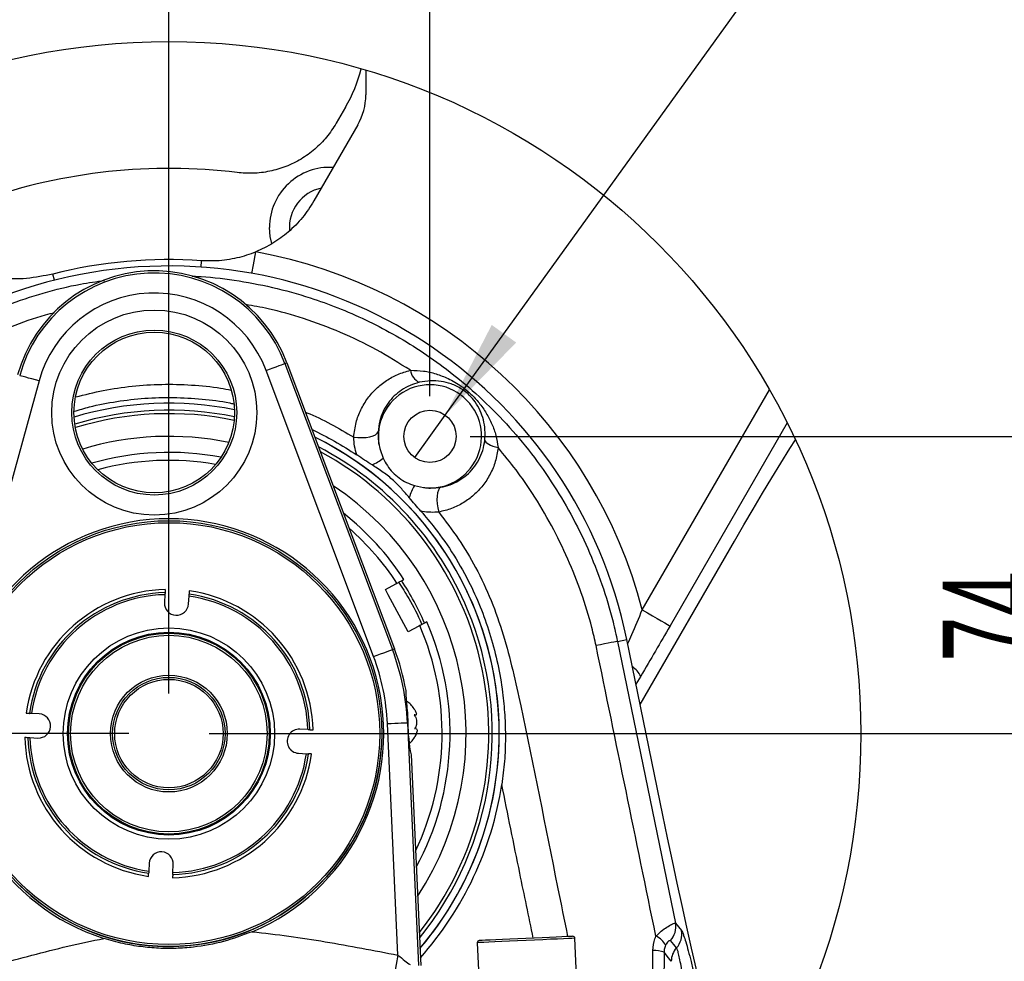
# Model space of a CAD drawing. Extents: x 0 to 8410, y 0 to 5940.
# Tile 50 of 212: x 700 to 1191, y 5093 to 5561. Entities that reach past the tile are written whole.
import ezdxf

# ---------------------------------------------------------------- set-up
doc = ezdxf.new("R2010")
doc.units = 0
doc.header["$LTSCALE"] = 10
doc.layers.get('0').update_dxf_attribs({"linetype": 'CONTINUOUS'})
doc.styles.add('SLDTEXTSTYLE0', font='TXT', dxfattribs={"width": 0.605})
doc.dimstyles.new('SLDDIMSTYLE4', dxfattribs={"dimtxt": 50, "dimasz": 50, "dimexe": 0, "dimexo": 0.0625, "dimgap": 12.5, "dimtad": 1, "dimdec": 1, "dimlfac": 0.5, "dimrnd": 1e-09, "dimzin": 12, "dimtxsty": 'SLDTEXTSTYLE0', "dimsah": 1, "dimcen": 0.09, "dimazin": 3, "dimtfac": 1, "dimtmove": 0, "dimatfit": 3, "dimtolj": 1, "dimtzin": 12})
doc.dimstyles.new('SLDDIMSTYLE5', dxfattribs={"dimtxt": 50, "dimasz": 50, "dimexe": 0, "dimexo": 0.0625, "dimgap": 12.5, "dimtad": 1, "dimdec": 1, "dimlfac": 0.5, "dimrnd": 1e-09, "dimzin": 12, "dimtxsty": 'SLDTEXTSTYLE0', "dimsah": 1, "dimcen": 0.09, "dimazin": 3, "dimtfac": 1, "dimtofl": 0, "dimtmove": 0, "dimatfit": 3, "dimtolj": 1, "dimtzin": 12})
doc.dimstyles.new('SLDDIMSTYLE6', dxfattribs={"dimtxt": 50, "dimasz": 50, "dimexe": 0, "dimexo": 0.0625, "dimgap": 12.5, "dimtad": 0, "dimtih": 1, "dimtoh": 1, "dimdec": 1, "dimlfac": 0.5, "dimrnd": 1e-09, "dimzin": 12, "dimtxsty": 'SLDTEXTSTYLE0', "dimblk1": 'NONE', "dimsah": 1, "dimcen": 0, "dimazin": 3, "dimtfac": 1, "dimtmove": 0, "dimatfit": 3, "dimtolj": 1, "dimtzin": 12})

# ---------------------------------------------------------------- blocks, each defined once
blk = doc.blocks.new('_D_10')
at = {"color": 7, "linetype": 'CONTINUOUS'}
for p, q in [((1224.34, 5354.03), (1224.34, 5454.03)), ((924.48, 5354.03), (1239.34, 5354.03)), ((1224.34, 5206.03), (1224.34, 5354.03)), ((794.48, 5206.03), (1239.34, 5206.03)), ((1224.34, 5206.03), (1224.34, 5106.03))]:
    blk.add_line(p, q, dxfattribs=at)
for points in [[(1224.34, 5354.03), (1231.84, 5404.03), (1216.84, 5404.03)], [(1224.34, 5206.03), (1216.84, 5156.03), (1231.84, 5156.03)]]:
    blk.add_solid(points, dxfattribs=at)
at = {"color": 7, "linetype": 'CONTINUOUS', "insert": (1159.88, 5241.84), "char_height": 50, "attachment_point": 1, "rotation": 90, "style": 'SLDTEXTSTYLE0'}
blk.add_mtext('74', dxfattribs=at)
blk = doc.blocks.new('_D_11')
at = {"color": 7, "linetype": 'CONTINUOUS'}
for p, q in [((774.48, 5226.03), (774.48, 5672.53)), ((904.48, 5374.03), (904.48, 5672.53)), ((774.48, 5657.53), (674.48, 5657.53)), ((774.48, 5657.53), (904.48, 5657.53)), ((904.48, 5657.53), (1004.48, 5657.53))]:
    blk.add_line(p, q, dxfattribs=at)
for points in [[(774.48, 5657.53), (724.48, 5665.03), (724.48, 5650.03)], [(904.48, 5657.53), (954.48, 5650.03), (954.48, 5665.03)]]:
    blk.add_solid(points, dxfattribs=at)
at = {"color": 7, "linetype": 'CONTINUOUS', "insert": (801.28, 5721.98), "char_height": 50, "attachment_point": 1, "style": 'SLDTEXTSTYLE0'}
blk.add_mtext('65', dxfattribs=at)
blk = doc.blocks.new('_D_12')
at = {"color": 7, "linetype": 'CONTINUOUS'}
for p, q in [((754.48, 5206.03), (341.94, 5206.03)), ((356.94, 5206.03), (356.94, 5076.03)), ((584.48, 5076.03), (341.94, 5076.03))]:
    blk.add_line(p, q, dxfattribs=at)
for points in [[(356.94, 5206.03), (349.44, 5156.03), (364.44, 5156.03)], [(356.94, 5076.03), (364.44, 5126.03), (349.44, 5126.03)]]:
    blk.add_solid(points, dxfattribs=at)
at = {"color": 7, "linetype": 'CONTINUOUS', "insert": (292.49, 5102.84), "char_height": 50, "attachment_point": 1, "rotation": 90, "style": 'SLDTEXTSTYLE0'}
blk.add_mtext('65', dxfattribs=at)
blk = doc.blocks.new('_D_13')
at = {"color": 7, "linetype": 'CONTINUOUS'}
for p, q in [((356.94, 5306.03), (356.94, 5406.03)), ((584.48, 5306.03), (341.94, 5306.03)), ((356.94, 5206.03), (356.94, 5306.03)), ((754.48, 5206.03), (341.94, 5206.03)), ((356.94, 5206.03), (356.94, 5106.03))]:
    blk.add_line(p, q, dxfattribs=at)
for points in [[(356.94, 5306.03), (364.44, 5356.03), (349.44, 5356.03)], [(356.94, 5206.03), (349.44, 5156.03), (364.44, 5156.03)]]:
    blk.add_solid(points, dxfattribs=at)
at = {"color": 7, "linetype": 'CONTINUOUS', "insert": (292.49, 5217.84), "char_height": 50, "attachment_point": 1, "rotation": 90, "style": 'SLDTEXTSTYLE0'}
blk.add_mtext('50', dxfattribs=at)
blk = doc.blocks.new('_D_14')
at = {"color": 7, "linetype": 'CONTINUOUS'}
for p, q in [((604.48, 5096.03), (604.48, 5672.53)), ((774.48, 5226.03), (774.48, 5672.53)), ((774.48, 5657.53), (604.48, 5657.53))]:
    blk.add_line(p, q, dxfattribs=at)
for points in [[(604.48, 5657.53), (654.48, 5650.03), (654.48, 5665.03)], [(774.48, 5657.53), (724.48, 5665.03), (724.48, 5650.03)]]:
    blk.add_solid(points, dxfattribs=at)
at = {"color": 7, "linetype": 'CONTINUOUS', "insert": (651.28, 5721.98), "char_height": 50, "attachment_point": 1, "style": 'SLDTEXTSTYLE0'}
blk.add_mtext('85', dxfattribs=at)
blk = doc.blocks.new('SW_SYMBOL_HOLE_DEPTH')
at = {"color": 0, "linetype": 'CONTINUOUS'}
for p, q in [((0, 8750), (8000, 8750)), ((4000, 8750), (4000, 750)), ((1000, 5550), (4000, 750)), ((7000, 5550), (4000, 750))]:
    blk.add_line(p, q, dxfattribs=at)
blk = doc.blocks.new('_D_15')
at = {"color": 7, "linetype": 'CONTINUOUS'}
for p, q in [((912.08, 5364.58), (1061.11, 5571.13)), ((1061.11, 5571.13), (1456.84, 5571.13)), ((896.87, 5343.49), (912.08, 5364.58))]:
    blk.add_line(p, q, dxfattribs=at)
blk.add_solid([(912.08, 5364.58), (947.42, 5400.74), (935.25, 5409.51)], dxfattribs=at)
at = {"color": 7, "linetype": 'CONTINUOUS', "xscale": 0.0064453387, "yscale": 0.0064453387, "zscale": 0.0064453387}
blk.add_blockref('SW_SYMBOL_HOLE_DEPTH', (1311.39, 5578.36), dxfattribs=at)
at = {"color": 7, "linetype": 'CONTINUOUS', "char_height": 50, "attachment_point": 1, "style": 'SLDTEXTSTYLE0'}
for s, insert in [('3x M10', (1086.11, 5635.72)), ('15', (1380.45, 5635.72))]:
    blk.add_mtext(s, dxfattribs=dict(at, insert=insert))
blk = doc.blocks.new('_NONE')

msp = doc.modelspace()

# ---------------------------------------------------------------- linework, layer by layer
at = {"color": 7, "linetype": 'CONTINUOUS'}
for p, q in [((872.55, 5536.4), (872.55, 5524.04)), ((862.38, 5517.89), (857.79, 5509.93)), ((868.54, 5509.1), (846.67, 5471.21)), ((833.23, 5390.71), (886.8, 5248.27)), ((879.63, 5347.47), (881.19, 5343.1)), ((896.72, 5329.51), (901.27, 5328.54)), ((1009.17, 5220.54), (1056.14, 5301.89)), ((772.51, 5275.21), (772.28, 5271.27)), ((784.26, 5270.57), (784.49, 5274.51)), ((1020.5, 5165.48), (1002.51, 5252.93)), ((709.94, 5215.82), (706, 5216.05)), ((896.69, 5215.2), (897.26, 5215.23)), ((843.65, 5208), (839.71, 5208.23)), ((896.88, 5208.44), (897.33, 5208.49)), ((897.33, 5208.56), (896.95, 5208.55)), ((705.3, 5204.07), (709.24, 5203.84)), ((897.05, 5204.63), (897.39, 5205.36)), ((839.01, 5196.25), (842.95, 5196.02)), ((895.08, 5195.52), (899.87, 5090.61)), ((764.69, 5141.5), (764.46, 5137.56)), ((776.44, 5136.86), (776.67, 5140.79)), ((928.05, 5101.93), (929.47, 5070.96)), ((978.08, 5073.18), (976.66, 5104.15)), ((1055.77, 5006.96), (1034.81, 5099.18))]:
    msp.add_line(p, q, dxfattribs=at)
at = {"color": 8, "linetype": 'CONTINUOUS'}
for p, q in [((790.56, 5438.29), (790.78, 5441.47)), ((717.44, 5431.75), (716.66, 5434.84)), ((832.23, 5390.33), (833.23, 5390.71)), ((832.23, 5390.33), (885.79, 5247.89)), ((876.44, 5244.38), (822.88, 5386.81)), ((709.8, 5381.65), (669.44, 5234.93)), ((1010.24, 5267.61), (1073.54, 5377.26)), ((1082.42, 5360.71), (1024.06, 5259.63)), ((997.86, 5251.97), (1002.51, 5252.93)), ((997.86, 5251.97), (1026.71, 5111.69)), ((885.79, 5247.89), (886.8, 5248.27)), ((1009.43, 5234.64), (1007.09, 5230.68)), ((888.56, 5095.77), (883.3, 5211)), ((893.28, 5211.46), (893.51, 5211.47)), ((893.28, 5211.46), (898.8, 5090.53)), ((1026.71, 5111.69), (1029.7, 5108.06)), ((1021.08, 5097.16), (1020.71, 5046.44))]:
    msp.add_line(p, q, dxfattribs=at)
at = {"color": 8, "linetype": 'CONTINUOUS', "flags": 128}
for points in [[(825.67, 5449.97), (824.91, 5453.47), (824.56, 5458.03)], [(815.78, 5435.15), (816.54, 5439.38), (817.71, 5445.84)], [(822.88, 5386.81), (824.65, 5387.48), (826.35, 5388.12), (827.93, 5388.71), (829.32, 5389.24), (830.49, 5389.68), (831.38, 5390.01), (831.97, 5390.23), (832.23, 5390.33)], [(709.8, 5381.65), (707.98, 5382.15), (706.23, 5382.63), (704.6, 5383.08), (703.16, 5383.48), (701.96, 5383.81), (701.04, 5384.06), (700.44, 5384.23), (700.17, 5384.3)], [(866.5, 5353.62), (868.6, 5353.42), (870.7, 5353.39), (872.72, 5353.53), (874.55, 5353.83), (876.13, 5354.28), (877.37, 5354.86), (878.22, 5355.54), (878.65, 5356.3)], [(931.8, 5352.18), (931.97, 5351.64), (932.36, 5351.1), (932.95, 5350.57), (933.74, 5350.06), (934.7, 5349.58), (935.82, 5349.14), (937.06, 5348.76), (938.42, 5348.44)], [(909.91, 5328.69), (909.23, 5328.18), (908.67, 5327.25), (908.26, 5325.94), (908.02, 5324.33), (907.96, 5322.47), (908.08, 5320.45), (908.38, 5318.36), (908.84, 5316.3)], [(1010.24, 5267.61), (1012.82, 5266.12), (1015.32, 5264.68), (1017.63, 5263.34), (1019.69, 5262.16), (1021.41, 5261.16), (1022.74, 5260.39), (1023.64, 5259.88), (1024.06, 5259.63)], [(997.86, 5251.97), (997.56, 5251.92), (996.93, 5251.8), (995.98, 5251.61), (994.73, 5251.36), (993.2, 5251.05), (991.41, 5250.69), (989.4, 5250.28), (987.2, 5249.83)], [(876.44, 5244.38), (878.21, 5245.04), (879.91, 5245.68), (881.49, 5246.28), (882.89, 5246.8), (884.05, 5247.24), (884.94, 5247.58), (885.53, 5247.8), (885.79, 5247.89)], [(883.3, 5211), (885.18, 5211.09), (887, 5211.17), (888.69, 5211.25), (890.18, 5211.32), (891.42, 5211.37), (892.37, 5211.42), (893, 5211.45), (893.28, 5211.46)], [(976.66, 5104.15), (976.29, 5104.13), (975.2, 5104.08), (973.41, 5104), (970.98, 5103.89), (967.98, 5103.75), (964.51, 5103.6), (960.67, 5103.42), (956.58, 5103.23), (952.36, 5103.04), (948.14, 5102.85), (944.05, 5102.66), (940.21, 5102.49), (936.74, 5102.33), (933.74, 5102.19), (931.31, 5102.08), (929.52, 5102), (928.42, 5101.95), (928.05, 5101.93), (928.05, 5101.93)], [(1027.27, 5099.35), (1025.86, 5101.09), (1024.31, 5103.02)], [(888.56, 5095.77), (887.65, 5091.07), (886.75, 5086.49), (885.91, 5082.16), (885.13, 5078.16), (884.44, 5074.63), (883.85, 5071.63), (883.39, 5069.25), (883.06, 5067.55), (882.87, 5066.57)], [(1024.64, 5092.66), (1023.25, 5094.42), (1021.08, 5097.16)]]:
    msp.add_lwpolyline(points, dxfattribs=at)
at = {"color": 7, "linetype": 'CONTINUOUS', "flags": 128}
for points in [[(1056.14, 5301.89), (1060.8, 5309.9), (1065.46, 5317.84), (1070.12, 5325.66), (1074.74, 5333.31), (1079.29, 5340.75), (1083.74, 5347.93), (1086.5, 5352.31)], [(772.66, 5277.81), (772.66, 5277.79), (772.63, 5277.26), (772.6, 5276.79), (772.58, 5276.44), (772.57, 5276.24), (772.57, 5276.21), (772.57, 5276.21)], [(882.32, 5277.83), (887.57, 5280.66), (888.06, 5280.93)], [(893.71, 5256.71), (883.75, 5275.18), (882.32, 5277.83)], [(899.45, 5259.8), (898.96, 5259.54), (893.71, 5256.71)], [(702.7, 5204.22), (702.72, 5204.22), (703.25, 5204.19), (703.71, 5204.16), (704.07, 5204.14), (704.27, 5204.13), (704.3, 5204.13), (704.3, 5204.13)], [(1034.81, 5099.18), (1032.44, 5109.71), (1030.05, 5120.52), (1027.65, 5131.55), (1025.25, 5142.75), (1022.86, 5154.08), (1020.5, 5165.48)], [(975.62, 5105.1), (975.62, 5105.1), (975.26, 5105.09), (974.21, 5105.04), (972.5, 5104.96), (970.17, 5104.86), (967.29, 5104.72), (963.97, 5104.57), (960.28, 5104.4), (956.36, 5104.22), (952.31, 5104.04), (948.27, 5103.85), (944.34, 5103.68), (940.66, 5103.51), (937.33, 5103.36), (934.46, 5103.22), (932.13, 5103.12), (930.41, 5103.04), (929.36, 5102.99), (929.01, 5102.98), (929.01, 5102.98)]]:
    msp.add_lwpolyline(points, dxfattribs=at)
at = {"color": 7, "linetype": 'CONTINUOUS'}
for centre, radius in [((774.47, 5206.03), 344.61), ((767.18, 5365.87), 40), ((904.48, 5354.03), 13), ((774.47, 5206.03), 106), ((774.47, 5206.03), 50), ((774.47, 5206.03), 48.93), ((774.47, 5206.03), 29.07), ((774.47, 5206.03), 28), ((774.47, 5206.03), 27)]:
    msp.add_circle(centre, radius, dxfattribs=at)
at = {"color": 8, "linetype": 'CONTINUOUS'}
for centre, radius in [((767.18, 5365.87), 51.06), ((767.18, 5365.87), 41.08), ((774.47, 5206.03), 105), ((774.47, 5206.03), 52.62), ((774.47, 5206.03), 50.5)]:
    msp.add_circle(centre, radius, dxfattribs=at)
at = {"color": 7, "linetype": 'CONTINUOUS'}
for centre, radius, start, end in [((801.76, 5553.87), 70.49, 329.3118, 346.2188), ((842.67, 5524.04), 29.88, 329.9977, 0.0022), ((774.47, 5206.03), 281.4, 83.044, 109.2201), ((774.47, 5206.03), 232.81, 11.6209, 187.3281), ((774.48, 5206.03), 236, 86.039, 104.18), ((767.18, 5365.87), 70.57, 20.6085, 164.6201), ((904.48, 5354.03), 25.7, 262.8348, 194.793), ((774.47, 5206.04), 164.5, 78.5416, 106.687), ((774.47, 5206.04), 164.5, 78.5417, 106.6869), ((774.48, 5206.03), 148, 78.3706, 106.8582), ((774.47, 5206.03), 164.5, 319.4574, 63.7655), ((774.47, 5206.03), 164.5, 0, 63.7654), ((774.47, 5206.04), 140, 79.3231, 105.9056), ((774.47, 5206.03), 148, 326.7895, 56.4334), ((774.48, 5206.04), 140, 33.2561, 51.6115), ((774.47, 5206.03), 107, 292.8252, 252.4034), ((774.47, 5206.03), 70.2, 91.5583, 171.7522), ((778.27, 5270.92), 6, 176.6556, 356.655), ((774.48, 5206.03), 70.2, 1.5582, 81.7523), ((774.48, 5206.03), 140, 331.6116, 23.4222), ((774.48, 5206.03), 120, 10.2765, 20.6086), ((884.77, 5210.83), 14, 32.7141, 54.6841), ((709.59, 5209.83), 6, 266.6556, 86.655), ((839.36, 5202.24), 6, 86.6545, 266.6557), ((970.57, 5210.99), 77.06, 179.6471, 191.5816), ((774.47, 5206.03), 106, 180, 356.6552), ((774.47, 5206.03), 70.2, 181.5583, 261.7522), ((884.75, 5211.31), 14, 312.4385, 334.8), ((774.48, 5206.03), 164.5, 319.4574, 0), ((774.47, 5206.03), 70.2, 271.5583, 351.7521), ((774.47, 5206.03), 167.72, 318.2983, 351.3179), ((770.68, 5141.15), 6, 356.6556, 176.655), ((975.66, 5104.11), 1, 2.6062, 92.6242), ((929.05, 5101.98), 1, 92.6149, 182.6105)]:
    msp.add_arc(centre, radius, start, end, dxfattribs=at)
at = {"color": 8, "linetype": 'CONTINUOUS'}
for centre, radius, start, end in [((854.48, 5458.03), 29.92, 86.4993, 179.9995), ((854.48, 5458.03), 20, 101.8798, 183.9196), ((774.47, 5206.03), 243.67, 14.6378, 79.7804), ((767.18, 5365.87), 69.5, 20.6086, 164.6201), ((767.18, 5365.87), 59.51, 20.6085, 164.6203), ((902.59, 5388.11), 7.95, 188.6203, 244.616), ((774.48, 5206.03), 161.04, 78.3045, 106.9242), ((774.48, 5206.03), 159.31, 78.2238, 107.0051), ((774.47, 5206.03), 161.04, 22.5227, 62.4343), ((774.47, 5206.03), 159.3, 321.4894, 61.7335), ((774.47, 5206.03), 136.05, 80.1478, 105.0808), ((864.25, 5365.39), 28, 294.0073, 307.2261), ((921.39, 5315.52), 28.36, 150.4487, 163.6287), ((774.47, 5206.03), 136.05, 33.3995, 48.722), ((774.47, 5206.03), 138.7, 23.3739, 33.3154), ((774.47, 5206.03), 71.8, 91.4488, 171.8617), ((774.47, 5206.03), 71.8, 1.4488, 81.8616), ((774.47, 5206.03), 69.2, 91.6293, 171.6811), ((774.47, 5206.03), 69.2, 1.6293, 81.6811), ((774.47, 5206.03), 161.04, 320.7885, 22.5227), ((774.47, 5206.03), 136.05, 334.5007, 23.2791), ((774.47, 5206.03), 118.92, 2.6143, 20.6086), ((774.48, 5206.03), 108.94, 2.6143, 20.6087), ((999.25, 5229.81), 11.26, 25.3829, 57.4194), ((774.47, 5206.03), 71.8, 181.4488, 261.8617), ((774.47, 5206.03), 69.2, 181.6294, 261.681), ((774.48, 5206.03), 71.8, 271.4486, 351.8618), ((774.47, 5206.03), 69.2, 271.6293, 351.6813), ((1016.91, 5109.74), 10, 317.7515, 11.2504), ((1014.18, 5097.24), 8.36, 23.9309, 70.2554), ((1019.89, 5106.11), 10, 317.4999, 11.2485), ((1016.1, 5084.22), 13.86, 68.9377, 92.2569), ((1034.65, 5092.59), 10.01, 137.5122, 179.604)]:
    msp.add_arc(centre, radius, start, end, dxfattribs=at)
at = {"color": 7, "linetype": 'CONTINUOUS'}
for points, knots in [([(857.79, 5509.93), (856.27, 5507.57), (853.22, 5502.86), (847.24, 5496.86), (840.41, 5491.92), (832.83, 5488.18), (824.74, 5485.82), (816.55, 5484.75), (811.16, 5485.16), (808.55, 5485.36)], [0, 0, 0, 0, 0.144366, 0.288724, 0.433096, 0.577468, 0.721671, 0.865875, 1, 1, 1, 1]), ([(846.67, 5471.21), (844.88, 5468.42), (841.24, 5462.76), (834.22, 5455.76), (826.38, 5449.9), (820.62, 5447.2), (817.71, 5445.84)], [0, 0, 0, 0, 0.253535, 0.514406, 0.754105, 1, 1, 1, 1]), ([(817.71, 5445.84), (817.36, 5445.7), (813.94, 5444.31), (807.12, 5442.31), (798.35, 5441.18), (792.86, 5441.39), (790.78, 5441.47)], [0, 0, 0, 0, 0.041243, 0.401777, 0.772746, 1, 1, 1, 1]), ([(716.66, 5434.84), (712.33, 5433.97), (703.54, 5432.2), (693.23, 5432.31), (687.48, 5433.01), (686.22, 5433.16)], [0, 0, 0, 0, 0.431896, 0.876302, 1, 1, 1, 1]), ([(727.43, 5366.49), (729.93, 5367.25), (736.85, 5369.35), (748.56, 5371.54), (762.5, 5373.17), (776.71, 5373.61), (790.85, 5372.72), (800.86, 5371.55), (805.99, 5370.36), (806.61, 5370.22)], [0, 0, 0, 0, 0.097852, 0.270978, 0.445304, 0.623422, 0.80285, 0.976008, 1, 1, 1, 1]), ([(845.74, 5357.44), (849.5, 5355.6), (857.2, 5351.81), (864.4, 5347.16), (868.09, 5344.77)], [0, 0, 0, 0, 0.488318, 1, 1, 1, 1]), ([(875.64, 5339.82), (874.4, 5340.62), (871.87, 5342.26), (869.36, 5343.93), (868.09, 5344.77)], [0, 0, 0, 0, 0.492017, 1, 1, 1, 1]), ([(894.18, 5323.51), (892.94, 5324.96), (890.42, 5327.89), (886.98, 5331.49), (883.81, 5334.16), (880.27, 5336.79), (877.5, 5338.6), (875.64, 5339.82)], [0, 0, 0, 0, 0.230863, 0.467305, 0.600356, 0.731471, 1, 1, 1, 1]), ([(881.19, 5343.1), (881.84, 5341.86), (883.15, 5339.34), (885.87, 5336.06), (889.09, 5333.23), (892.71, 5330.96), (895.39, 5329.99), (896.72, 5329.51)], [0, 0, 0, 0, 0.197313, 0.400337, 0.598023, 0.801381, 1, 1, 1, 1]), ([(899.99, 5316.76), (899.01, 5317.88), (897.06, 5320.12), (895.14, 5322.38), (894.18, 5323.51)], [0, 0, 0, 0, 0.499916, 1, 1, 1, 1]), ([(899.99, 5316.76), (902.34, 5313.99), (908.25, 5307.02), (916.62, 5294.91), (924.29, 5281.22), (930.3, 5267.66), (934.89, 5254.41), (938.41, 5240.67), (940.66, 5227.54), (941.85, 5215.2), (942.17, 5203.75), (941.76, 5192.21), (940.77, 5184.56), (940.27, 5180.72)], [0, 0, 0, 0, 0.0744691, 0.1872168, 0.3010907, 0.3956559, 0.4908866, 0.5881244, 0.6860243, 0.7635943, 0.842057, 0.9205226, 1, 1, 1, 1]), ([(888.06, 5280.93), (888.55, 5281.19), (889.31, 5281.6), (890.37, 5282.17), (891.04, 5282.53), (891.44, 5282.75), (891.55, 5282.81), (891.55, 5282.81)], [0, 0, 0, 0, 0.42406, 0.654597, 0.907236, 0.99984, 1, 1, 1, 1]), ([(772.57, 5276.21), (772.57, 5276.19), (772.56, 5276.12), (772.55, 5275.97), (772.54, 5275.73), (772.52, 5275.47), (772.51, 5275.28), (772.51, 5275.21)], [0, 0, 0, 0, 0.052347, 0.210587, 0.457315, 0.765615, 1, 1, 1, 1]), ([(784.64, 5277.11), (784.64, 5277.04), (784.62, 5276.8), (784.6, 5276.41), (784.57, 5275.99), (784.56, 5275.71), (784.55, 5275.57), (784.55, 5275.52), (784.55, 5275.51)], [0, 0, 0, 0, 0.13319, 0.454782, 0.724881, 0.912353, 0.977787, 1, 1, 1, 1]), ([(784.49, 5274.51), (784.49, 5274.51), (784.49, 5274.63), (784.51, 5274.84), (784.52, 5275.12), (784.54, 5275.34), (784.54, 5275.45), (784.55, 5275.5), (784.55, 5275.51)], [0, 0, 0, 0, 0.019481, 0.350535, 0.641878, 0.860053, 0.980663, 1, 1, 1, 1]), ([(902.94, 5261.68), (902.92, 5261.67), (902.72, 5261.57), (902.32, 5261.35), (901.49, 5260.9), (900.52, 5260.38), (899.76, 5259.97), (899.45, 5259.8)], [0, 0, 0, 0, 0.015705, 0.171694, 0.3454, 0.731549, 1, 1, 1, 1]), ([(892.55, 5227.44), (892.5, 5227.14), (892.31, 5226), (892.7, 5223.51), (892.95, 5219.7), (893.31, 5215.53), (893.45, 5212.67), (893.51, 5211.47)], [0, 0, 0, 0, 0.056352, 0.216662, 0.464741, 0.774201, 1, 1, 1, 1]), ([(896.41, 5218.6), (896.73, 5218.11), (897.22, 5217.34), (897.6, 5216.31), (897.78, 5215.6), (897.39, 5215.14), (896.93, 5215.27), (896.66, 5215.38), (896.56, 5215.43)], [0, 0, 0, 0, 0.3735663, 0.5879295, 0.7284495, 0.8102232, 0.9240642, 1, 1, 1, 1]), ([(703.4, 5216.2), (703.47, 5216.19), (703.71, 5216.18), (704.1, 5216.16), (704.52, 5216.13), (704.8, 5216.12), (704.94, 5216.11), (704.99, 5216.11), (705, 5216.1)], [0, 0, 0, 0, 0.133164, 0.454822, 0.72489, 0.912359, 0.977875, 1, 1, 1, 1]), ([(706, 5216.05), (706, 5216.05), (705.88, 5216.05), (705.67, 5216.07), (705.38, 5216.08), (705.17, 5216.09), (705.05, 5216.1), (705.01, 5216.1), (705, 5216.1)], [0, 0, 0, 0, 0.0195128, 0.350506, 0.6419097, 0.8600627, 0.9804787, 1, 1, 1, 1]), ([(896.56, 5215.43), (896.88, 5214.96), (897.46, 5214.11), (897.83, 5212.65), (897.91, 5211.29), (897.7, 5210.01), (897.32, 5209.06), (896.98, 5208.59), (896.88, 5208.44)], [0, 0, 0, 0, 0.225951, 0.408981, 0.597194, 0.767167, 0.928655, 1, 1, 1, 1]), ([(844.65, 5207.94), (844.65, 5207.94), (844.64, 5207.94), (844.58, 5207.95), (844.44, 5207.96), (844.22, 5207.97), (843.94, 5207.98), (843.75, 5208), (843.65, 5208)], [0, 0, 0, 0, 0.001473, 0.03419, 0.174087, 0.406513, 0.7059, 1, 1, 1, 1]), ([(844.65, 5207.94), (844.66, 5207.94), (844.74, 5207.94), (844.93, 5207.93), (845.27, 5207.91), (845.65, 5207.88), (845.99, 5207.86), (846.18, 5207.85), (846.25, 5207.85)], [0, 0, 0, 0, 0.021575, 0.144453, 0.363105, 0.653636, 0.857331, 1, 1, 1, 1]), ([(897.67, 5208.52), (897.8, 5208.4), (898.11, 5208.11), (898.04, 5207.28), (897.82, 5206.32), (897.45, 5205.4), (897.15, 5204.83), (897.05, 5204.63)], [0, 0, 0, 0, 0.11811, 0.299043, 0.540141, 0.843824, 1, 1, 1, 1]), ([(704.3, 5204.13), (704.32, 5204.12), (704.39, 5204.12), (704.54, 5204.11), (704.78, 5204.1), (705.04, 5204.08), (705.22, 5204.07), (705.3, 5204.07)], [0, 0, 0, 0, 0.052315, 0.210509, 0.457265, 0.765588, 1, 1, 1, 1]), ([(842.95, 5196.02), (842.97, 5196.02), (843.11, 5196.01), (843.34, 5196), (843.61, 5195.98), (843.8, 5195.97), (843.9, 5195.97), (843.94, 5195.96), (843.95, 5195.96)], [0, 0, 0, 0, 0.081577, 0.408129, 0.688321, 0.890066, 0.965855, 1, 1, 1, 1]), ([(845.55, 5195.87), (845.48, 5195.87), (845.23, 5195.89), (844.84, 5195.91), (844.42, 5195.94), (844.14, 5195.95), (844, 5195.96), (843.95, 5195.96), (843.95, 5195.96)], [0, 0, 0, 0, 0.1426561, 0.4628801, 0.7309247, 0.915931, 0.9971404, 1, 1, 1, 1]), ([(764.31, 5134.96), (764.32, 5135.03), (764.33, 5135.28), (764.35, 5135.67), (764.38, 5136.08), (764.39, 5136.37), (764.4, 5136.51), (764.4, 5136.56), (764.4, 5136.56)], [0, 0, 0, 0, 0.142684, 0.462819, 0.730899, 0.915877, 0.997119, 1, 1, 1, 1]), ([(764.46, 5137.56), (764.46, 5137.54), (764.45, 5137.4), (764.44, 5137.17), (764.42, 5136.9), (764.41, 5136.71), (764.41, 5136.61), (764.41, 5136.57), (764.4, 5136.56)], [0, 0, 0, 0, 0.081647, 0.408089, 0.688427, 0.890095, 0.965942, 1, 1, 1, 1]), ([(776.38, 5135.86), (776.38, 5135.85), (776.38, 5135.77), (776.37, 5135.58), (776.35, 5135.24), (776.33, 5134.86), (776.31, 5134.52), (776.3, 5134.33), (776.29, 5134.26)], [0, 0, 0, 0, 0.021568, 0.144465, 0.363113, 0.653713, 0.857394, 1, 1, 1, 1]), ([(776.38, 5135.86), (776.38, 5135.86), (776.38, 5135.87), (776.39, 5135.93), (776.4, 5136.07), (776.41, 5136.29), (776.43, 5136.57), (776.44, 5136.76), (776.44, 5136.86)], [0, 0, 0, 0, 0.001485, 0.034205, 0.174151, 0.406453, 0.705977, 1, 1, 1, 1]), ([(815.98, 5107.41), (811.28, 5105.66), (801.78, 5102.1), (788.91, 5099.79), (778.05, 5098.97), (769.3, 5099.04), (760.49, 5099.84), (751.35, 5101.38), (745.31, 5103.13), (742.13, 5104.04)], [0, 0, 0, 0, 0.199303, 0.402684, 0.517022, 0.632262, 0.75002, 0.868572, 1, 1, 1, 1])]:
    msp.add_open_spline(points, degree=3, knots=knots, dxfattribs=at)
at = {"color": 8, "linetype": 'CONTINUOUS'}
for points, knots in [([(786.1, 5433.73), (786.77, 5433.72), (793.78, 5433.61), (807.16, 5431.91), (826.16, 5428.48), (843.33, 5423.67), (858.79, 5418.12), (872.48, 5412.15), (886.21, 5405.06), (899.69, 5396.88), (913.62, 5387.02), (927.51, 5375.48), (941.17, 5362.07), (953.76, 5347.41), (965.02, 5331.78), (974.87, 5315.33), (983.3, 5298.25), (990.34, 5280.34), (995.05, 5264.8), (997.15, 5255.21), (997.86, 5251.97)], [0, 0, 0, 0, 0.0066972, 0.0700548, 0.1343172, 0.1995164, 0.2479595, 0.2983141, 0.3486683, 0.4021946, 0.4557207, 0.5190769, 0.5824312, 0.6466971, 0.7119047, 0.7747392, 0.8380233, 0.9019783, 0.9668589, 1, 1, 1, 1]), ([(548.22, 5176.94), (547.57, 5183.1), (546.26, 5195.48), (546.26, 5214.21), (547.69, 5233.06), (550.73, 5251.7), (555.29, 5270.04), (561.33, 5287.92), (568.9, 5305.41), (577.94, 5322.26), (588.37, 5338.32), (600.12, 5353.46), (613.24, 5367.72), (627.5, 5380.78), (642.75, 5392.53), (658.83, 5402.91), (675.89, 5411.99), (693.63, 5419.59), (711.9, 5425.58), (728.11, 5429.66), (738.39, 5431.08), (742.35, 5431.63)], [0, 0, 0, 0, 0.052288, 0.105131, 0.157971, 0.211874, 0.264516, 0.317518, 0.371075, 0.425388, 0.478861, 0.532709, 0.587137, 0.642361, 0.695948, 0.749535, 0.803888, 0.859033, 0.912423, 0.966187, 1, 1, 1, 1]), ([(894.73, 5386.92), (889.15, 5390.42), (877.98, 5397.42), (860.11, 5405.96), (842.06, 5412.72), (826.21, 5417.29), (816.48, 5418.99), (812.75, 5419.64)], [0, 0, 0, 0, 0.222081, 0.444621, 0.666698, 0.872349, 1, 1, 1, 1]), ([(717.52, 5415.54), (716.72, 5415.35), (709.98, 5413.78), (697.69, 5409.4), (680.81, 5402.31), (664.61, 5393.67), (649.17, 5383.76), (633.59, 5371.75), (618.11, 5357.5), (608.56, 5346.07), (603.78, 5340.36)], [0, 0, 0, 0, 0.017782, 0.149612, 0.281467, 0.413793, 0.54612, 0.677975, 0.838987, 1, 1, 1, 1]), ([(866.5, 5353.62), (866.81, 5356.1), (867.39, 5360.79), (869.94, 5367.34), (873.34, 5373.01), (877.67, 5377.93), (882.68, 5381.92), (888.41, 5385.11), (892.59, 5386.31), (894.73, 5386.92)], [0, 0, 0, 0, 0.159828, 0.302271, 0.447889, 0.582446, 0.72117, 0.857606, 1, 1, 1, 1]), ([(894.73, 5386.92), (896.94, 5386.87), (901.26, 5386.77), (907.59, 5385.25), (913.98, 5382.78), (919.85, 5379.35), (924.95, 5375.18), (929.09, 5370.72), (932.62, 5365.72), (935.42, 5360.25), (937.51, 5354.47), (938.11, 5350.47), (938.42, 5348.44)], [0, 0, 0, 0, 0.103843, 0.203255, 0.304908, 0.426118, 0.521944, 0.614386, 0.711869, 0.809643, 0.903229, 1, 1, 1, 1]), ([(728.05, 5373.64), (732.62, 5374.79), (741.87, 5377.13), (756.2, 5379.19), (770.91, 5380.15), (785.66, 5379.75), (797.26, 5378.7), (803.78, 5377.38), (805.55, 5377.02)], [0, 0, 0, 0, 0.18052, 0.365515, 0.554521, 0.74492, 0.931022, 1, 1, 1, 1]), ([(899.18, 5380.93), (897.63, 5380.48), (894.53, 5379.58), (890.33, 5377.23), (886.62, 5374.24), (883.5, 5370.63), (881.03, 5366.42), (879.22, 5361.59), (878.84, 5358.11), (878.65, 5356.3)], [0, 0, 0, 0, 0.140281, 0.28099, 0.416868, 0.554482, 0.695463, 0.841213, 1, 1, 1, 1]), ([(931.8, 5352.18), (931.89, 5353.89), (932.07, 5357.28), (931.22, 5362.21), (929.6, 5366.91), (927.23, 5371.09), (924.44, 5374.38), (922.07, 5376.37), (919.94, 5377.83), (917.77, 5379.04), (914.35, 5380.46), (910.02, 5381.52), (904.65, 5381.89), (901.05, 5381.26), (899.18, 5380.93)], [0, 0, 0, 0, 0.0999761, 0.1984245, 0.2907196, 0.3896991, 0.4782555, 0.5421606, 0.5699705, 0.6295867, 0.6872618, 0.7868487, 0.8892128, 1, 1, 1, 1]), ([(842.5, 5366.07), (842.73, 5365.99), (847.05, 5364.35), (855.13, 5360.27), (862.7, 5355.84), (866.5, 5353.62)], [0, 0, 0, 0, 0.027271, 0.5122816, 1, 1, 1, 1]), ([(878.65, 5356.3), (878.63, 5355.07), (878.61, 5352.49), (879.08, 5349.54), (879.53, 5347.86), (879.63, 5347.47)], [0, 0, 0, 0, 0.414079, 0.86659, 1, 1, 1, 1]), ([(868.09, 5344.77), (867.66, 5346.22), (866.81, 5349.11), (866.61, 5352.12), (866.5, 5353.62)], [0, 0, 0, 0, 0.499454, 1, 1, 1, 1]), ([(909.91, 5328.69), (911.47, 5329.05), (914.61, 5329.77), (918.94, 5331.88), (922.84, 5334.68), (926.2, 5338.16), (928.93, 5342.3), (930.97, 5347.02), (931.52, 5350.44), (931.8, 5352.18)], [0, 0, 0, 0, 0.139419, 0.279665, 0.416445, 0.555985, 0.698539, 0.84701, 1, 1, 1, 1]), ([(938.42, 5348.44), (938.05, 5346.09), (937.33, 5341.5), (934.62, 5335.12), (930.99, 5329.49), (926.43, 5324.7), (921.17, 5320.84), (915.27, 5317.88), (910.99, 5316.83), (908.84, 5316.3)], [0, 0, 0, 0, 0.151597, 0.297023, 0.441247, 0.579574, 0.718203, 0.858266, 1, 1, 1, 1]), ([(987.2, 5249.83), (986.53, 5252.82), (984.53, 5261.68), (980.04, 5276.17), (973.29, 5293.14), (965.22, 5309.76), (956.47, 5324.51), (947.5, 5337.44), (941.45, 5344.77), (938.42, 5348.44)], [0, 0, 0, 0, 0.082776, 0.245238, 0.408797, 0.575588, 0.743538, 0.871481, 1, 1, 1, 1]), ([(901.27, 5328.54), (901.89, 5328.46), (904.76, 5328.11), (907.64, 5328.44), (909.91, 5328.69)], [0, 0, 0, 0, 0.215895, 1, 1, 1, 1]), ([(908.84, 5316.3), (907.5, 5316.23), (904.77, 5316.09), (901.81, 5316.42), (900.21, 5316.72), (899.99, 5316.76)], [0, 0, 0, 0, 0.450356, 0.924154, 1, 1, 1, 1]), ([(908.84, 5316.3), (912.19, 5311.9), (918.91, 5303.1), (927.68, 5288.38), (935.21, 5272.41), (941.14, 5255.19), (945.86, 5237.59), (954.88, 5195.69), (963.6, 5151.43), (971.36, 5113.16), (973.02, 5104.99)], [0, 0, 0, 0, 0.074372, 0.148768, 0.229959, 0.311466, 0.393271, 0.474869, 0.887808, 1, 1, 1, 1]), ([(888.85, 5281.36), (890.57, 5278.71), (894.85, 5272.12), (898.61, 5264.98), (900.31, 5260.44), (900.36, 5260.29)], [0, 0, 0, 0, 0.394131, 0.980924, 1, 1, 1, 1]), ([(1002.95, 5250.81), (1003.61, 5252.33), (1006.06, 5257.93), (1008.48, 5263.53), (1010.24, 5267.61)], [0, 0, 0, 0, 0.272081, 1, 1, 1, 1]), ([(1024.06, 5259.63), (1021.64, 5255.46), (1016.8, 5247.1), (1011.88, 5238.79), (1009.43, 5234.64)], [0, 0, 0, 0, 0.49999, 1, 1, 1, 1]), ([(1017, 5105.12), (1012.04, 5129.24), (1002.12, 5177.48), (992.18, 5225.71), (987.2, 5249.83)], [0, 0, 0, 0, 0.5, 1, 1, 1, 1]), ([(955.95, 5104.21), (953.7, 5114.98), (948.38, 5140.46), (943.24, 5165.99), (940.27, 5180.72)], [0, 0, 0, 0, 0.422754, 1, 1, 1, 1]), ([(1017, 5105.12), (1017.41, 5105.54), (1018.66, 5106.87), (1020.89, 5108.72), (1023.46, 5110.33), (1025.32, 5111.46), (1026.39, 5111.64), (1026.71, 5111.69)], [0, 0, 0, 0, 0.148189, 0.460684, 0.726913, 0.918994, 1, 1, 1, 1]), ([(815.98, 5107.41), (822.06, 5106.72), (834.22, 5105.33), (858.43, 5101.49), (876.51, 5098.05), (888.56, 5095.77)], [0, 0, 0, 0, 0.249529, 0.499373, 1, 1, 1, 1]), ([(1015.55, 5098.07), (1015.73, 5100.04), (1015.94, 5102.46), (1016.83, 5104.69), (1017, 5105.12)], [0, 0, 0, 0, 0.811341, 1, 1, 1, 1]), ([(1029.7, 5108.06), (1029.87, 5107.77), (1030.34, 5106.98), (1031.01, 5105.05), (1032, 5101.97), (1033.21, 5097.63), (1034.61, 5092.24), (1035.55, 5088.33), (1036.06, 5086.21)], [0, 0, 0, 0, 0.043809, 0.120612, 0.267583, 0.470589, 0.712787, 1, 1, 1, 1]), ([(670.91, 5085.83), (682.68, 5089.2), (700.35, 5094.26), (724.11, 5100.3), (736.12, 5102.79), (742.13, 5104.04)], [0, 0, 0, 0, 0.4996001, 0.7496834, 1, 1, 1, 1]), ([(1021.82, 5100.64), (1021.57, 5099.93), (1021.15, 5098.8), (1021.1, 5097.6), (1021.08, 5097.16)], [0, 0, 0, 0, 0.6258464, 1, 1, 1, 1]), ([(1024.31, 5103.02), (1023.98, 5102.97), (1023.35, 5102.88), (1022.68, 5102.09), (1022.17, 5101.37), (1021.92, 5100.83), (1021.82, 5100.64)], [0, 0, 0, 0, 0.262135, 0.509344, 0.819769, 1, 1, 1, 1]), ([(888.56, 5095.77), (889.7, 5094.79), (891.67, 5093.1), (893.8, 5091.63), (894.7, 5091)], [0, 0, 0, 0, 0.578267, 1, 1, 1, 1]), ([(1015.1, 5048.99), (1015.12, 5051.29), (1015.27, 5067.65), (1015.42, 5084.01), (1015.55, 5098.07)], [0, 0, 0, 0, 0.140604, 1, 1, 1, 1]), ([(1031.19, 5080.64), (1030.91, 5082.37), (1030.39, 5085.67), (1029.59, 5090.21), (1028.87, 5093.98), (1028.23, 5096.65), (1027.78, 5098.39), (1027.4, 5099.09), (1027.27, 5099.35)], [0, 0, 0, 0, 0.274935, 0.522959, 0.720978, 0.875053, 0.954124, 1, 1, 1, 1])]:
    msp.add_open_spline(points, degree=3, knots=knots, dxfattribs=at)

# ---------------------------------------------------------------- dimensions: what is measured, and where the dimension line sits
at = {"color": 7, "linetype": 'CONTINUOUS'}
for base, p2, dimstyle, picture, middle in [((604.48, 5657.53), (604.48, 5076.03), 'SLDDIMSTYLE5', '_D_14', (689.48, 5657.53)), ((904.48, 5657.53), (904.48, 5354.03), 'SLDDIMSTYLE4', '_D_11', (839.48, 5657.53))]:
    dim = msp.add_linear_dim(base=base, p1=(774.47, 5206.03), p2=p2, dimstyle=dimstyle, dxfattribs=at)
    dim.commit()
    dim.dimension.update_dxf_attribs({"geometry": picture, "text_midpoint": middle, "dimtype": 160})
dim = msp.add_diameter_dim_2p(p1=(896.87, 5343.49), p2=(912.08, 5364.58), text='3x M10{\\fGDT;x}15', dimstyle='SLDDIMSTYLE6', override={"dimpost": '<>'}, dxfattribs=at)
dim.commit()
dim.dimension.update_dxf_attribs({"geometry": '_D_15', "text_midpoint": (1271.47, 5609.57), "dimtype": 163})
for base, p2, dimstyle, picture, middle in [((1224.34, 5354.03), (904.48, 5354.03), 'SLDDIMSTYLE4', '_D_10', (1224.34, 5280.03)), ((356.94, 5306.03), (604.48, 5306.03), 'SLDDIMSTYLE4', '_D_13', (356.94, 5256.03)), ((356.94, 5076.03), (604.48, 5076.03), 'SLDDIMSTYLE5', '_D_12', (356.94, 5141.03))]:
    dim = msp.add_linear_dim(base=base, p1=(774.47, 5206.03), p2=p2, angle=90, dimstyle=dimstyle, dxfattribs=at)
    dim.commit()
    dim.dimension.update_dxf_attribs({"geometry": picture, "text_midpoint": middle, "dimtype": 160})

doc.saveas('drawing.dxf')
